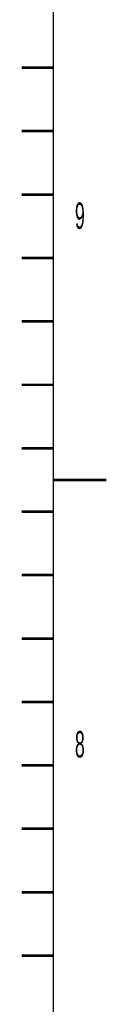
# Model space of a CAD drawing. Header units: millimetres. Extents: x -1 to 4195, y -1 to 2965.
# Tile 19 of 25: x 4139 to 4181, y 1802 to 2268. Entities that reach past the tile are written whole.
import ezdxf

# ---------------------------------------------------------------- set-up
doc = ezdxf.new("R2010")
doc.units = ezdxf.units.MM
doc.header["$LTSCALE"] = 231.275
doc.layers.get('0').update_dxf_attribs({"linetype": 'CONTINUOUS'})
doc.styles.get("Standard").update_dxf_attribs({"font": 'txt', "width": 0.5})

msp = doc.modelspace()

# ---------------------------------------------------------------- linework, layer by layer
at = {"color": 7, "linetype": 'Continuous'}
msp.add_line((4154.9999, 42.5), (4154.9999, 2934.9999), dxfattribs=at)
at = {"color": 2, "linetype": 'Continuous', "const_width": 1.25}
for points in [[(4140, 2244.9999), (4154.9999, 2244.9999)], [(4140, 2215), (4154.9999, 2215)], [(4140, 2184.9999), (4154.9999, 2184.9999)], [(4140, 2155), (4154.9999, 2155)], [(4140, 2124.9999), (4154.9999, 2124.9999)], [(4140, 2095), (4154.9999, 2095)], [(4140, 2064.9999), (4154.9999, 2064.9999)], [(4180, 2049.9999), (4154.9999, 2049.9999)], [(4140, 2035), (4154.9999, 2035)], [(4140, 2005), (4154.9999, 2005)], [(4140, 1975), (4154.9999, 1975)], [(4140, 1945), (4154.9999, 1945)], [(4140, 1915), (4154.9999, 1915)], [(4140, 1885), (4154.9999, 1885)], [(4140, 1854.9999), (4154.9999, 1854.9999)], [(4140, 1825), (4154.9999, 1825)]]:
    msp.add_lwpolyline(points, dxfattribs=at)

# ---------------------------------------------------------------- texts
at = {"color": 2, "linetype": 'Continuous', "char_height": 12.5, "width": 6.25, "attachment_point": 2, "line_spacing_factor": 0.9}
for s, insert in [('9', (4167.5, 2181.25)), ('8', (4167.5, 1931.25))]:
    msp.add_mtext(s, dxfattribs=dict(at, insert=insert))

doc.saveas('drawing.dxf')
